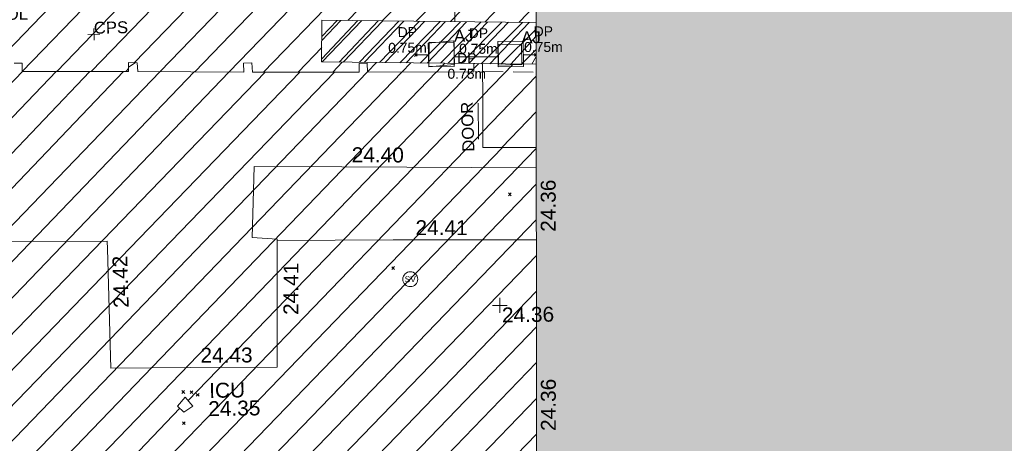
# Model space of a CAD drawing. Header units: millimetres. Extents: x -290717 to 520720, y -88450 to 287762.
# Tile 65 of 197: x -113045 to -88299, y -60655 to -50018. Entities that reach past the tile are written whole.
import ezdxf

# ---------------------------------------------------------------- set-up
doc = ezdxf.new("R2010")
doc.units = ezdxf.units.MM
for name, pattern in [('IMPORT-DASHED _2_', [750, 500, -250]), ('IMPORT-HIDDEN2 _3_', [4762.5, 3175, -1587.5]), ('IMPORT-UG_ELEC_STREET LIGHTING_QLB2 _2_', [2700, 1500, -300.0000000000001, 0, -250, 150, -300.0000000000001, 0, -200]), ('IMPORT-UG_WATER_QLB2 _2_', [2500, 1500, -300.0000000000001, 0, -50, 150, -300.0000000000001, 0, -200])]:
    doc.linetypes.add(name, pattern=pattern)
for name, color, linetype, lineweight, true_color in [('00_TOPO_SERV_STOP_VALVE', 7, 'Continuous', 9, 0x666666), ('00_UAV_BUILDING_HATCH', 7, 'Continuous', 9, 0x999999), ('00_UAV_BUILDING_OUTLINE', 5, 'Continuous', 9, 0x0000ff), ('00_UAV_LEVEL_SPOT', 7, 'Continuous', 9, 0x666666), ('00_UAV_SERV_IC', 5, 'Continuous', 9, 0x0000ff), ('12333-PUM-2D-U-0001-C01 - Rev2_REVIT IMPORT_dwg', 7, 'Continuous', 9, 0x767676), ('A_RHA_Line', 7, 'Continuous', 9, 0x00a600), ('ARMSTRONG_JUNCTION', 7, 'Continuous', 9, 0xa55200), ('ARMSTRONG_JUNCTION_TXT', 7, 'Continuous', 9, 0xa55200), ('BUILDING', 5, 'Continuous', 9, 0x0000ff), ('BUILDING_CANOPY', 7, 'IMPORT-DASHED _2_', 9, 0x0000a5), ('COLUMN_TXT', 7, 'Continuous', 9, 0xa500a5), ('HATCHING', 4, 'Continuous', 9, 0x00ffff), ('PUM-CHAMBER EXTENTS', 6, 'IMPORT-HIDDEN2 _3_', 9, 0xff00ff), ('PUM-WATER-MH', 5, 'Continuous', 9, 0x0000ff), ('PUM-WATER-QLB2', 5, 'IMPORT-UG_WATER_QLB2 _2_', 9, 0x0000ff)]:
    doc.layers.add(name, color=color, linetype=linetype, lineweight=lineweight, true_color=true_color)
for name, color, linetype, lineweight in [('00_UAV_SURFACE', 7, 'Continuous', 9), ('A_RHA_Detail', 7, 'Continuous', 9), ('DOOR', 7, 'Continuous', 9), ('DOOR_TXT', 7, 'Continuous', 9), ('GEN-TEXT', 7, 'Continuous', 9), ('Text', 7, 'Continuous', 9), ('TEXT_TXT', 7, 'Continuous', 9)]:
    doc.layers.add(name, color=color, linetype=linetype, lineweight=lineweight)
doc.styles.add('Arial_1', font='arial.ttf', dxfattribs={"height": 250})
doc.styles.add('Arial_3', font='arial.ttf', dxfattribs={"height": 299.9999999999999})
doc.styles.add('Swis721 Lt BT', font='swissl.ttf', dxfattribs={"height": 399.9999999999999})
doc.styles.add('Swis721 Lt BT_2', font='swissl.ttf', dxfattribs={"height": 375})

# ---------------------------------------------------------------- blocks, each defined once
blk = doc.blocks.new('12333-PUM-2D-U-0001-C01 - Rev2_REVIT IMPORT_dwg_MSL_Sluice_Valve_SYM-2077246-Site Location Plan Existing')
at = {"layer": '00_TOPO_SERV_STOP_VALVE', "color": 254, "true_color": 0xcccccc}
blk.add_circle((0, 0), 500.0000000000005, dxfattribs=at)
at = {"layer": '00_TOPO_SERV_STOP_VALVE', "insert": (0, 198.9876086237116), "char_height": 399.9999999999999, "width": 785.1100955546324, "attachment_point": 2, "line_spacing_factor": 1.005061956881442, "style": 'Swis721 Lt BT'}
blk.add_mtext('SV', dxfattribs=at)
blk = doc.blocks.new('12333-PUM-2D-U-0001-C01 - Rev2_REVIT IMPORT_dwg_UAV-2077255-Site Location Plan Existing')
at = {"layer": '00_UAV_LEVEL_SPOT', "color": 254, "true_color": 0xcccccc, "flags": 128}
for points in [[(0, -500.0000000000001), (0, 0), (-500.0000000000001, 0)], [(500.0000000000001, 0), (0, 0), (0, 500.0000000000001)]]:
    blk.add_lwpolyline(points, dxfattribs=at)
blk = doc.blocks.new('12333-PUM-2D-U-0001-C01 - Rev2_REVIT IMPORT_dwg_MGS62954_T2_Galway_ITM_3d_Rev1-2077680-Site Location Plan Existing')
at = {"layer": '00_UAV_BUILDING_HATCH', "true_color": 0xcccccc}
h = blk.add_hatch(dxfattribs=at)
h.set_pattern_fill('FP_1', color=254, style=0, pattern_type=2)
h.set_pattern_definition([(45, (0, 0), (-441.9417382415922, 441.9417382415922), [])])
h.paths.add_polyline_path([(533799642.8723879, 725503973.4558077), (533800986.6248314, 725503951.6576442), (533801020.5486519, 725506039.3713163), (533799668.6519892, 725506077.8927354), (533799642.8966323, 725503975.1125072)])
h.paths.add_polyline_path([(533783563.9638102, 725505749.3194242), (533785011.0637801, 725505738.7950606), (533785005.3275036, 725506366.9173948), (533785200.3609222, 725506368.3514634), (533785196.307434, 725506136.1272765), (533787894.9083669, 725506094.1073622), (533787898.5000471, 725506299.4976925), (533788101.483025, 725506293.7798624), (533788097.8163256, 725506083.7147976), (533790773.7767189, 725506043.8565282), (533790777.5955428, 725506259.2434856), (533790992.5666427, 725506250.7577846), (533791005.839196, 725506034.0042773), (533793671.9821754, 725505973.2217427), (533793662.8035954, 725506193.3950145), (533793875.0458446, 725506199.1312915), (533793887.4838879, 725505962.1703727), (533796564.8836794, 725505922.7259592), (533796573.9641825, 725506133.1641055), (533796771.8657397, 725506144.6366595), (533796774.6542646, 725505912.4392086), (533799451.8486139, 725505873.759414), (533799455.425763, 725506078.6941475), (533799453.6686146, 725506084.0185473), (533795629, 725506193), (533795655.0000001, 725507240), (533801039.386025, 725507086.575411), (533801054.4241171, 725507980.0954186), (533783626.9065317, 725508296.6871595), (533783564.3277358, 725505764.0479323)])
at = {"layer": '00_UAV_BUILDING_OUTLINE', "color": 254, "true_color": 0xcccccc, "flags": 128}
blk.add_lwpolyline([(533783515.5655679, 725503790.5842769), (533785182.5655678, 725503775.5842767), (533785123.5655679, 725501867.5842766), (533785350.5971769, 725501863.8424926), (533790159.5655679, 725501784.5842767), (533790161.7171674, 725501594.2274948), (533790195.565568, 725498599.5842769), (533792200.5186588, 725498576.5498708), (533794373.5655679, 725498551.5842766), (533794425.4806525, 725501377.8766775), (533794432.5655679, 725501763.5842768), (533793805.5655679, 725501811.5842766), (533793889.9594919, 725503597.7881995), (533796086.532178, 725503547.8942659), (533800977.9594919, 725503436.7881994)], dxfattribs=at)
at = {"layer": '00_UAV_SERV_IC', "color": 254, "true_color": 0xcccccc}
for p, q in [((533791858.5000001, 725497609.2), (533792049, 725497837.8000002)), ((533792049, 725497837.8000002), (533792239.5000001, 725497609.2000002)), ((533791858.5000001, 725497609.2), (533792010.9000001, 725497456.8000001)), ((533792239.5000001, 725497609.2000002), (533792010.9000001, 725497456.8000001))]:
    blk.add_line(p, q, dxfattribs=at)
at = {"layer": '00_UAV_SURFACE', "color": 254, "true_color": 0xcccccc, "flags": 128}
blk.add_lwpolyline([(533794431.99109, 725501732.3093122), (533797345.950862, 725501692.9140364), (533799431.4174157, 725501657.6637939), (533800947.5852137, 725501632.0362995)], dxfattribs=at)
at = {"xscale": 0.375, "yscale": 0.375, "zscale": 0.375}
for name, p in [('12333-PUM-2D-U-0001-C01 - Rev2_REVIT IMPORT_dwg_MSL_Sluice_Valve_SYM-2077246-Site Location Plan Existing', (533797760.9508616, 725500698.9140363)), ('12333-PUM-2D-U-0001-C01 - Rev2_REVIT IMPORT_dwg_UAV-2077255-Site Location Plan Existing', (533800000.0000001, 725500000.0000001))]:
    blk.add_blockref(name, p, dxfattribs=at)
at = {"layer": '00_UAV_BUILDING_OUTLINE', "color": 251, "true_color": 0x666666, "char_height": 375, "width": 1495.902363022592, "attachment_point": 1, "line_spacing_factor": 1.005061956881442, "style": 'Swis721 Lt BT_2'}
for s, insert, rotation in [('24.40', (533796347.7136755, 725504037.3190197), 358.69878181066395), ('24.36', (533801060.3495677, 725501830.7905324), 89.03579341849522), ('24.42', (533790297.9206358, 725500102.2907524), 90.647585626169), ('24.41', (533794557.3544965, 725499857.7377669), 88.83683854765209), ('24.43', (533792456.1913553, 725499068.8748007), 359.3417720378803), ('24.36', (533800976.2106664, 725496831.4999825), 89.03579341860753)]:
    blk.add_mtext(s, dxfattribs=dict(at, insert=insert, rotation=rotation))
at = {"layer": '00_UAV_LEVEL_SPOT', "insert": (533800048.475159, 725499946.7845223), "char_height": 375, "width": 1495.902363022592, "attachment_point": 1, "line_spacing_factor": 1.005061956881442, "style": 'Swis721 Lt BT_2'}
blk.add_mtext('24.36', dxfattribs=at)
at = {"layer": '00_UAV_SERV_IC', "color": 251, "true_color": 0x666666, "char_height": 375, "attachment_point": 1, "line_spacing_factor": 1.005061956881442, "style": 'Swis721 Lt BT_2'}
for s, insert, width in [('ICU', (533792658.8712289, 725498181.5307232), 1021.012723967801), ('24.35', (533792627.2113702, 725497722.7724676), 1495.902363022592)]:
    blk.add_mtext(s, dxfattribs=dict(at, insert=insert, width=width))
at = {"layer": '00_UAV_SURFACE', "color": 251, "true_color": 0x666666, "insert": (533797916.3439233, 725502177.0896275), "char_height": 375, "width": 1495.902363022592, "attachment_point": 1, "rotation": 359.0316326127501, "line_spacing_factor": 1.005061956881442, "style": 'Swis721 Lt BT_2'}
blk.add_mtext('24.41', dxfattribs=at)
blk = doc.blocks.new('12333-PUM-2D-U-0001-C01 - Rev2_REVIT IMPORT_dwg_SPOT-2077713-Site Location Plan Existing')
at = {"layer": 'Text', "color": 253, "true_color": 0xaaaaaa}
for p, q in [((-500.0000000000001, 0), (500.0000000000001, 0)), ((0, 500.0000000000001), (0, -500.0000000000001))]:
    blk.add_line(p, q, dxfattribs=at)
blk = doc.blocks.new('12333-PUM-2D-U-0001-C01 - Rev2_REVIT IMPORT_dwg-1620468-Site Location Plan Existing')
at = {"layer": 'HATCHING', "true_color": 0xaaffff}
h = blk.add_hatch(dxfattribs=at)
h.set_pattern_fill('FP_16', color=131, style=0, pattern_type=2)
h.set_pattern_definition([(45, (-537532529.603, -725615860.767), (-441.9417382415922, 441.9417382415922), [])])
h.paths.add_polyline_path([(234369.3064911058, -125658.933808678), (234446.6599045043, -122988.9117227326), (179388.3096446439, -122003.5679794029), (179363.697837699, -123640.9009863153), (206293.8363412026, -124628.9075685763), (206290.5501528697, -124569.7561786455), (206938.2501529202, -124569.7561786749), (206947.4397098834, -124652.8868151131), (228961.8759336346, -125460.5472692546)])
h.paths.add_polyline_path([(174907.5235319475, -123477.4139123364), (174933.30964469, -121891.5679794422), (173702.3096445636, -121877.5679794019), (173651.6077027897, -123431.3371680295), (174905.6298136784, -123477.3444360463)])
h.paths.add_polyline_path([(159721.5473281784, -122920.2743920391), (159904.4517912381, -111903.0328667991), (158563.2467851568, -111879.2436715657), (158589.0357870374, -109772.8185664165), (158373.925399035, -109775.6867047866), (158370.3491470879, -109980.5700416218), (155694.9248368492, -109935.2903896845), (155692.2158924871, -109709.7195192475), (155494.3143352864, -109721.1920731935), (155485.028390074, -109936.3912852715), (152807.4510505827, -109884.8893472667), (152795.3959974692, -109655.224887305), (152583.1537481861, -109660.9611641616), (152592.3323282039, -109881.1344360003), (149925.833717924, -109814.5441086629), (149912.9167954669, -109603.598394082), (149694.9003951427, -109605.0531130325), (149691.1019497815, -109814.776538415), (147017.0765653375, -109763.7715637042), (147021.8331777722, -109560.576316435), (146818.1953435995, -109554.8400395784), (146814.5737411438, -109762.321505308), (144110.6318125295, -109713.0393818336), (144114.4568605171, -109486.0507021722), (143925.6776563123, -109487.4387839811), (143931.4139329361, -110115.5611180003), (142484.0399683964, -110116.1256450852), (142244.9157206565, -119793.7719020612), (129330.9157207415, -119500.771902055), (129347.2801039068, -121063.1336257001), (126956.4061628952, -120953.7411768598), (126960.4964415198, -121718.3446688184), (159714.9884226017, -122920.0337604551)])
h.paths.add_polyline_path([(122525.9895288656, -121555.6525230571), (122533.2801054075, -120943.1336255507), (89020.5107931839, -120326.4114061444), (121594.2501528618, -121521.4690881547), (121600.9005325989, -121140.7561786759), (121937.150152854, -121140.7561786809), (121930.4997731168, -121521.7561786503), (121609.1773599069, -121522.0167340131), (122522.5907248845, -121555.5278285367)])
h.paths.add_polyline_path([(150931.2501529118, -118397.5561786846), (150784.3126787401, -118238.6011476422), (150969.3501528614, -118016.5561786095), (151150.1291055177, -118251.6368768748)])
h.paths.add_polyline_path([(144835.2501528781, -115197.1561786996), (144568.5501528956, -115044.7561786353), (144682.8501528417, -114816.1561787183), (144987.650152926, -114892.3561785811), (144908.4833746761, -115050.6897350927)])
at = {"layer": 'PUM-CHAMBER EXTENTS', "true_color": 0xffaaff}
h = blk.add_hatch(dxfattribs=at)
h.set_pattern_fill('FP_3', color=211, style=0, pattern_type=2)
h.set_pattern_definition([(45, (-533641079.65, -725615854.3560001), (-265.1650429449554, 265.1650429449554), []), (45, (-533640902.873, -725615854.3560001), (-265.1650429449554, 265.1650429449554), [])])
h.paths.add_polyline_path([(159942.1109753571, -109815.0194023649), (159959.1780977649, -108767.7648656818), (154575.3501529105, -108614.356178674), (154549.3501528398, -109661.3561786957), (159940.898804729, -109814.9848623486)])
at = {"layer": 'ARMSTRONG_JUNCTION', "color": 9, "true_color": 0xe1c5aa, "flags": 128}
for points in [[(157244.5141924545, -109817.147868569), (157873.7494820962, -109831.4486704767), (157887.4153341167, -109230.1511736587), (157258.1800448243, -109215.8503715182)], [(158991.5281648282, -109817.1478688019), (159578.5248596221, -109817.1478688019), (159578.5248596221, -109300.0317328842), (158991.5281648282, -109300.0317328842)]]:
    blk.add_lwpolyline(points, close=True, dxfattribs=at)
at = {"layer": 'BUILDING', "color": 161, "true_color": 0xaaaaff, "flags": 128}
blk.add_lwpolyline([(146818.1953435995, -109554.8400395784), (147021.8331777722, -109560.576316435), (147016.9162325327, -109770.6207372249), (149694.1105817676, -109814.8262165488), (149694.9382686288, -109594.9939788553), (149912.9167954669, -109603.598394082), (149926.1893488, -109820.3519014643), (152592.3323282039, -109881.1344360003), (152583.1537481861, -109660.9611641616), (152795.3959974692, -109655.224887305), (152807.8340406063, -109892.1858059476), (155485.028390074, -109936.3912852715), (155494.3143352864, -109721.1920731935), (155692.2158924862, -109709.7195192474), (155695.004417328, -109941.9169701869), (158372.1987666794, -109980.5967647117), (158373.925399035, -109775.6867047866), (158589.0357870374, -109772.8185664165), (158580.4313715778, -110704.9635821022), (158563.2225407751, -111880.9003710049), (159906.9686583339, -111903.0743992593)], dxfattribs=at)
at = {"layer": 'BUILDING_CANOPY', "color": 9, "true_color": 0xaaaae1}
blk.add_line((158607.0403762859, -109975.0710790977), (159938.8318312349, -110009.8566769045), dxfattribs=at)
at = {"layer": 'DOOR', "color": 253, "true_color": 0xaaaaaa}
blk.add_line((158454.0353759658, -111669.6799537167), (158462.8156897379, -110769.0165112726), dxfattribs=at)
at = {"layer": 'GEN-TEXT', "color": 253, "true_color": 0xaaaaaa}
for p, q in [((156884.9948138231, -109562.7115176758), (156955.7054919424, -109492.0008395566)), ((156955.7054919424, -109562.7115176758), (156884.9948138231, -109492.0008395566)), ((159945.9162284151, -109588.9222541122), (159897.9948138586, -109541.0008395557)), ((159897.9948138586, -109611.7115176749), (159946.3464474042, -109563.3598841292)), ((159182.9948137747, -113102.711517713), (159253.7054918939, -113032.0008395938)), ((159253.7054918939, -113102.711517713), (159182.9948137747, -113032.0008395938)), ((156221.9948138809, -114904.7115177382), (156292.7054920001, -114834.000839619)), ((156292.7054920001, -114904.7115177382), (156221.9948138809, -114834.000839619)), ((150891.9948138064, -117924.7115177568), (150962.7054919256, -117854.0008396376)), ((150962.7054919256, -117924.7115177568), (150891.9948138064, -117854.0008396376)), ((151096.9948138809, -117930.7115176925), (151167.7054920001, -117860.0008395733)), ((151167.7054920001, -117930.7115176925), (151096.9948138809, -117860.0008395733)), ((151251.9948137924, -118000.7115177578), (151322.7054919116, -117930.0008396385)), ((151322.7054919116, -118000.7115177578), (151251.9948137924, -117930.0008396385)), ((150892.9948138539, -118707.7115176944), (150963.7054919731, -118637.0008395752)), ((150963.7054919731, -118707.7115176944), (150892.9948138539, -118637.0008395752))]:
    blk.add_line(p, q, dxfattribs=at)
at = {"layer": 'PUM-CHAMBER EXTENTS', "color": 211, "linetype": 'Continuous', "true_color": 0xffaaff}
blk.add_line((159942.1109753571, -109815.0194023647), (154549.3501528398, -109661.3561786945), dxfattribs=at)
at = {"layer": 'PUM-CHAMBER EXTENTS', "color": 211, "linetype": 'Continuous', "true_color": 0xffaaff, "flags": 128}
blk.add_lwpolyline([(154549.3501528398, -109661.3561786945), (154575.3501529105, -108614.356178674), (159959.7361778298, -108767.7807678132)], dxfattribs=at)
at = {"layer": 'PUM-WATER-MH', "color": 161, "true_color": 0xaaaaff, "flags": 128}
for points in [[(157239.3501529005, -109832.3561786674), (157234.3501528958, -109237.3561786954), (157879.3501529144, -109190.3561786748), (157884.3501530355, -109785.3561785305)], [(158985.3501528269, -109864.3561786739), (158983.3501528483, -109229.3561786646), (159619.3501529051, -109226.3561786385), (159621.3501527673, -109861.3561787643)]]:
    blk.add_lwpolyline(points, close=True, dxfattribs=at)
at = {"layer": 'PUM-WATER-QLB2', "color": 161, "true_color": 0xaaaaff}
for p, q in [((157912.9871474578, -108709.4599810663), (157936.4341397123, -107837.2318691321)), ((156920.3501528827, -109527.3561786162), (157236.8094748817, -109530.015500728)), ((158984.5573137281, -109612.629750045), (157882.7243228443, -109591.8823903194)), ((159620.4394786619, -109572.2171486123), (159933.3501529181, -109576.3561786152))]:
    blk.add_line(p, q, dxfattribs=at)
blk.add_blockref('12333-PUM-2D-U-0001-C01 - Rev2_REVIT IMPORT_dwg_MGS62954_T2_Galway_ITM_3d_Rev1-2077680-Site Location Plan Existing', (-533641079.6498471, -725615854.3561786))
at = {"xscale": 0.3, "yscale": 0.3, "zscale": 0.3}
blk.add_blockref('12333-PUM-2D-U-0001-C01 - Rev2_REVIT IMPORT_dwg_SPOT-2077713-Site Location Plan Existing', (148838.9331678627, -108869.5386346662), dxfattribs=at)
at = {"layer": 'ARMSTRONG_JUNCTION_TXT', "char_height": 299.9999999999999, "width": 583.981924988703, "attachment_point": 1, "line_spacing_factor": 0.9417779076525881, "style": 'Arial_3'}
for insert in [(157887.4153341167, -108915.1400787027), (159578.5248596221, -108985.0206379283)]:
    blk.add_mtext('AJ', dxfattribs=dict(at, insert=insert))
at = {"layer": 'COLUMN_TXT', "insert": (146328.6642166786, -108167.9027809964), "char_height": 299.9999999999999, "width": 1028.395842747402, "attachment_point": 1, "line_spacing_factor": 0.9417779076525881, "style": 'Arial_3'}
blk.add_mtext('COL', dxfattribs=at)
at = {"layer": 'DOOR_TXT', "insert": (158050.1143204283, -111984.500699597), "char_height": 299.9999999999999, "width": 1498.519656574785, "attachment_point": 1, "rotation": 91.00432268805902, "line_spacing_factor": 0.9417779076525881, "style": 'Arial_3'}
blk.add_mtext('DOOR', dxfattribs=at)
at = {"layer": 'PUM-WATER-QLB2', "char_height": 250, "width": 1160.025439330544, "attachment_point": 2, "line_spacing_factor": 0.9417779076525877, "style": 'Arial_1'}
for insert, rotation in [((156716.0152252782, -108824.5235059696), 359.51853418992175), ((158502.8688752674, -108883.1702375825), 358.92125604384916), ((160134.6228798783, -108866.0835682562), 359.24216351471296), ((158200.1716201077, -109505.5628744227), 358.92125604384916)]:
    blk.add_mtext('DP\\P0.75m', dxfattribs=dict(at, insert=insert, rotation=rotation))
at = {"layer": 'TEXT_TXT', "insert": (148838.9331678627, -108554.5275397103), "char_height": 299.9999999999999, "width": 1028.395842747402, "attachment_point": 1, "line_spacing_factor": 0.9417779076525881, "style": 'Arial_3'}
blk.add_mtext('CPS', dxfattribs=at)

msp = doc.modelspace()

# ---------------------------------------------------------------- hatches: boundary and pattern name
at = {"layer": 'A_RHA_Detail', "true_color": 0xc0c0c0}
h = msp.add_hatch(color=9, dxfattribs=at)
h.paths.add_polyline_path([(-80880.60083898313, -68502.79057078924), (-80400.86592458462, -68483.4150911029), (-80400.86592458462, -62984.64684182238), (-24474.85765180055, -63009.32043784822), (-24456.14471274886, -50840.30023854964), (-36622.55041054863, -50831.65104346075), (-36622.5504104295, -44228.57792609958), (-50959.05265825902, -44213.68205212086), (-50959.05265825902, -42573.78171509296), (-54563.93258049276, -42571.21897729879), (-54565.69773355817, -45054.17447471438), (-92408.82109324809, -45027.27149617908), (-92411.78875845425, -49201.74309219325), (-100061.9988811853, -49201.74309219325), (-100052.221444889, -64852.82557835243), (-86120.90825231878, -64852.82557835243), (-86092.16626519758, -62957.90041523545), (-84861.10047611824, -62957.90041520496), (-84854.79054275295, -68240.10973718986), (-80870.60226895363, -68240.10973718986)])
h.paths.add_polyline_path([(-137238.9269955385, -68461.93840922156), (-132719.7426408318, -68433.06336920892), (-132847.0731201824, -62850.0428228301), (-130454.6837966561, -62916.63108081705), (-130498.2830220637, -61355.8539363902), (-117581.136331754, -61423.42893434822), (-117492.3908565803, -49183.91309186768), (-125136.5200282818, -49178.47881939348), (-125133.5727033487, -45032.61887132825), (-163007.1824077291, -45005.69421944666), (-163007.1824077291, -44090.29634113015), (-163123.8521375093, -44090.21339942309), (-163122.6389897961, -42383.751842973), (-166563.8543420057, -42383.75184295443), (-166565.0349082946, -44044.3982420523), (-193158.4656786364, -44025.49275802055), (-193195.152889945, -62863.6565097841), (-137269.7106414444, -62916.63108078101), (-137254.3708868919, -65679.90523788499)])
h.paths.add_polyline_path([(120310.9497607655, -32334.2823016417), (120312.4652266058, -31610.73011961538), (133451.2244789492, -31638.24899384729), (133469.2230092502, -19717.98315777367), (121295.7536929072, -19692.48606427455), (121319.8434528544, -8190.941560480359), (112277.0825929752, -8172.001674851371), (112263.1769726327, -14811.12345451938), (78285.85310969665, -14739.95861435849), (78292.82277619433, -8167.077575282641), (76545.55099677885, -8163.40371230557), (69355.76844230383, -8152.931592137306), (69353.66597202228, -9156.746357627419), (68372.60878942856, -9154.691552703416), (68372.60878942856, -13705.52853212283), (69333.72334743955, -13707.54156767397), (69325.07112544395, -16249.53369225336), (66623.4489111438, -16249.53369225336), (66619.79243932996, -17995.29925522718), (65989.07757491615, -17995.29925522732), (65985.44262769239, -19730.78799479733), (57152.23993372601, -19712.28702423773), (57127.42535098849, -31559.89461998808), (70277.87165423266, -31587.43801817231), (70277.87165428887, -32271.74147154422), (78263.96947906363, -32285.12944888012), (78266.62669288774, -31019.79372153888), (112335.8856506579, -31091.15111856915), (112335.8856506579, -32317.57330550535), (119781.4233959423, -32333.17321910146)])
h.paths.add_polyline_path([(7503.71740934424, -1791.43926322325), (15482.43097389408, -674.0213230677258), (15484.0826184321, 148.1327206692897), (56188.28042539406, 205.5276654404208), (56155.8432600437, 14338.31663138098), (18016.62665932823, 14236.4814953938), (17967.9025208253, 34313.18372075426), (21727.10644861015, 34324.06926249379), (21708.9097307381, 40608.10218319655), (18009.66447156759, 40608.10218325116), (17995.54603703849, 45483.75063445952), (9770.084212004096, 45420.63294734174), (3966.216019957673, 45443.14492469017), (3984.771235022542, 14176.56786831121), (1023.062455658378, 14176.56786840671), (-276.5134647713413, 14190.52623465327), (-231.6790044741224, 5976.811441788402), (-226.4491536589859, 193.7444677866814), (1220.250839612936, 179.5999159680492), (7477.609307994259, 143.2867556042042), (7488.638446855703, -674.0213230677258)])
h.paths.add_polyline_path([(77755.59663317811, 53.47451145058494), (77729.51881611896, 1699.844979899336), (94464.47132486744, 1659.976083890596), (94606.37913471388, 17991.39023626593), (88810.41901146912, 18015.03260816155), (88799.89418497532, 14436.74271609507), (69413.88950349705, 14457.87738898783), (69377.35724448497, 99.62816357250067), (70760.85642036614, 92.0068082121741)])
h.paths.add_polyline_path([(61252.12079698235, 46453.95617369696), (105774.7348988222, 46472.68783510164), (105768.2642197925, 61852.61234310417), (92285.13876306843, 61852.61234310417), (92308.59670397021, 65784.30757142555), (96107.46680002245, 65767.6044524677), (96059.6808111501, 75209.20847378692), (101084.8427276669, 75071.88872768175), (104988.0046543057, 74765.36560410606), (108403.6894220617, 74363.84089439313), (112009.2703903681, 73787.25420864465), (115645.3524814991, 73049.69667210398), (116890.8108050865, 72761.69136255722), (120208.9929832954, 71893.18353872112), (120865.241739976, 71703.68487155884), (124135.6329505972, 70669.67317909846), (127435.6253142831, 69480.50055823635), (127820.4368655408, 69394.93141813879), (128274.3081769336, 69331.69585757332), (128731.879114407, 69306.66104520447), (129189.9401456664, 69320.00258265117), (129645.2782985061, 69371.62688830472), (130094.6997111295, 69461.17185607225), (130535.0520071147, 69588.00939078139), (130963.2464342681, 69751.2498188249), (131376.279516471, 69949.74812593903), (131771.254123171, 70182.11198906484), (132162.5575600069, 70460.54046602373), (132496.0921582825, 70741.69081117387), (132820.8713676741, 71064.98072578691), (133117.4593294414, 71414.31364276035), (133383.77568926, 71787.23923958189), (133616.5473239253, 72178.53728446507), (133817.1647262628, 72590.54524901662), (133982.6025969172, 73017.89547517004), (134111.7005086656, 73457.59040804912), (134203.5529320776, 73906.545904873), (134257.5155882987, 74361.61286220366), (134272.5462649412, 74819.59931534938), (134250.5259874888, 75277.29281749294), (134189.6227572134, 75731.48297750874), (134090.9274700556, 76178.98397761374), (133955.1324028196, 76616.65691996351), (133783.1900598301, 77041.4318434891), (133576.3064937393, 77450.3292564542), (133335.9328436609, 77840.48103831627), (133063.7551572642, 78209.15055536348), (132761.6825665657, 78553.75185442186), (132431.8338935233, 78871.86780505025), (132076.5227904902, 79161.26705200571), (131698.2415079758, 79419.91966864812), (131299.6434187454, 79646.01139199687), (131093.5942456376, 79746.34209763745), (132146.0467355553, 83110.22226149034), (122787.763295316, 86282.54285521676), (121604.3555410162, 82800.35918872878), (117095.9864226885, 83870.84033788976), (116841.9598400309, 83526.35449576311), (116120.5435466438, 91221.9361197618), (110237.7341284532, 91274.27491024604), (110194.3680786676, 90435.39030217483), (104988.0046543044, 90486.49901569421), (104973.2761846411, 94309.82427956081), (103746.1314668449, 94309.82427962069), (103839.9937121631, 122852.1474272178), (96365.09202303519, 122931.9599471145), (96350.3400238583, 123952.416858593), (104555.5505249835, 123902.1925258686), (104607.3234457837, 120248.5396157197), (125502.5015002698, 120134.193340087), (125662.0200253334, 137657.3796883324), (114479.5865733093, 137699.2256881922), (114382.3062641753, 129149.9458158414), (104644.1590035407, 129187.997507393), (104577.9931702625, 126217.3903165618), (101184.4926405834, 126159.1566967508), (101264.6166812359, 135959.2655565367), (89967.23177303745, 135988.8856164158), (89927.63362986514, 125823.6463181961), (93630.53562299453, 125840.7948842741), (93580.6568888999, 122931.9599471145), (88697.38835373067, 122904.7310127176), (88679.38989541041, 95739.0914377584), (86378.25848993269, 95739.0914377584), (86378.18187189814, 96178.10083375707), (83279.5074328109, 96200.92083330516), (83273.62493422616, 95735.74732136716), (70169.67509616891, 95733.22421950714), (70166.2684274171, 96272.07409350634), (66674.99731291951, 96257.14073659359), (66654.74538556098, 95755.71092140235), (65784.77231076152, 95755.71092140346), (65887.65094981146, 117470.6305650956), (53473.34271625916, 117487.9046429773), (53434.44066306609, 98570.4634906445), (40649.41626913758, 98570.46349066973), (40610.16711556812, 94406.01479082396), (38853.82372865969, 94410.36303444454), (38848.65589191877, 89463.65332732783), (40612.46601909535, 89518.45976927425), (40665.38257359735, 86257.73741131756), (38372.19584673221, 86305.7230928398), (38369.79373532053, 76901.0507917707), (50937.95125076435, 76944.40198877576), (50922.88567283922, 74598.78180893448), (56484.90611318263, 74588.85093774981), (56484.9061131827, 75194.85181998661), (92465.40372273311, 75233.02581663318), (92645.92783659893, 71766.64845097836), (89810.5550181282, 69362.83965827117), (85313.16173971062, 69360.94750424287), (85313.16173971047, 66907.40508090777), (75210.14498260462, 66903.15451592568), (75210.14498260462, 63815.70944554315), (70819.40014306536, 63815.70999204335), (70819.21601502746, 64253.35708063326), (69456.8341568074, 64253.35708063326), (69455.71957374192, 66901.99623168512), (61303.3285675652, 66898.56680686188), (61304.56054652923, 63970.32021231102), (70500.41048205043, 63970.32021223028), (70500.40885431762, 61852.59006210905), (61245.64388480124, 61848.69637492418), (61252.12079698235, 46455.07044720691)])
h.paths.add_polyline_path([(-17153.16561239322, 48569.32684293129), (-17153.16561227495, 60770.38083690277), (-29362.88357762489, 60774.7042869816), (-29362.88357762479, 67399.20394583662), (-43507.25361058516, 67405.01911302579), (-43488.53133082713, 69093.07334179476), (-45766.41866234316, 69109.32868391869), (-45794.34620035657, 67405.01911302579), (-47272.11273197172, 67404.21245453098), (-47272.44887636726, 66454.91798912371), (-86004.56386335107, 66468.6329952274), (-86006.66970790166, 60521.58362724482), (-92662.8772251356, 60521.58362724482), (-92666.53762789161, 50184.35611936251), (-79752.016597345, 50179.78302554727), (-79752.016597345, 48591.49323813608), (-17157.71631240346, 48569.32845421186)])
h.paths.add_polyline_path([(-201056.4185879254, 48628.75479108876), (-138377.9751621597, 48634.64535782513), (-138377.9751621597, 50133.28202330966), (-125467.710581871, 50134.49533928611), (-125468.6909603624, 60566.19036866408), (-132186.8595615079, 60565.86652591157), (-132187.4203588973, 66533.01978768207), (-170643.3098734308, 66805.61809689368), (-170643.3098732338, 67738.78475851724), (-200340.0100486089, 67488.93693767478), (-200348.7175167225, 60827.7802510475), (-201057.5650552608, 60827.71357562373), (-201056.6510294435, 51102.0431337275)])
h.paths.add_polyline_path([(-240051.5126725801, 54769.1949116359), (-239444.4902595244, 54811.10754483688), (-239186.5396225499, 54841.92927608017), (-238764.8191578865, 54940.98166103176), (-238382.4735933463, 55122.46891391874), (-237990.3402229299, 55354.87497237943), (-237269.2031026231, 55936.21514997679), (-237030.2712443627, 56228.66101920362), (-236793.0039600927, 56569.31473977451), (-236554.5880579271, 57004.26389721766), (-236432.7219585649, 57267.46508911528), (-236300.0815274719, 57753.26239002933), (-236250.7285154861, 58017.17885687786), (-236235.6490610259, 58516.21786795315), (-236233.2538430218, 58987.85640057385), (-236213.702979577, 59823.48083772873), (-236363.8287856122, 59820.8603820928), (-236634.0279869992, 60698.06075831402), (-236391.9547756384, 61432.1972634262), (-236225.4740089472, 61435.10319604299), (-236201.6036570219, 62637.68779599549), (-232563.5271750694, 62639.28734435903), (-232563.5271750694, 63049.03842407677), (-232732.1945866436, 63049.15302221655), (-232860.1521278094, 63457.9589027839), (-232731.6068089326, 63914.24862701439), (-232560.8209657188, 63914.24862701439), (-232521.9864006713, 70597.99604498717), (-240628.6947850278, 70598.85496274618), (-240629.7923196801, 72350.98321581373), (-246412.6011213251, 72347.36085937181), (-246412.6011213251, 70616.45923939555), (-254449.5805725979, 70618.60952619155), (-254454.637144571, 70754.06491724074), (-254469.7140363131, 73191.6627625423), (-263883.2532625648, 73267.83063692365), (-263902.4181505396, 68260.74348557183), (-263714.8217520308, 68259.82096576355), (-263552.9672900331, 67819.6543439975), (-263719.0883117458, 67392.20684197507), (-263913.629869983, 67392.20684288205), (-263956.7001914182, 58633.76423459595), (-260181.1963171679, 58611.22607638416), (-260192.3146984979, 56354.25111578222), (-257184.684388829, 56339.46086010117), (-257213.4419958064, 57092.93866025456), (-257338.5163846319, 57093.27331227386), (-257471.0109295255, 57531.7457231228), (-257338.5163845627, 58062.22513700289), (-257203.4956297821, 58064.06881293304), (-257173.5751889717, 58598.54056827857), (-256478.2273617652, 58575.27357918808), (-256478.2273617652, 58788.51859477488), (-256013.0091299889, 58911.92701537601), (-255397.0786589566, 58780.99767608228), (-255397.0786664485, 58595.98242230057), (-243809.8853614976, 58585.92793205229), (-243805.3570672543, 58352.04527760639), (-243740.9394682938, 57884.52572396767), (-243619.083060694, 57421.84877501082), (-243424.3877541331, 56943.65915328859), (-243247.1437899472, 56608.24157716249), (-243003.0710577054, 56249.99021479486), (-242732.2093200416, 55932.75703086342), (-242371.7230179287, 55603.12658814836), (-242141.2551255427, 55424.88676771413), (-241804.9643038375, 55216.88439829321), (-241529.464082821, 55077.02869058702), (-241100.6275144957, 54917.18295005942), (-240836.2134980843, 54840.82833179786), (-240453.4486196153, 54788.6078413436), (-240203.3756532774, 54776.52967577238)])
h.paths.add_polyline_path([(40276.69022620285, 59895.3641775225), (40328.62676026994, 69196.9439153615), (36588.99968782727, 69217.82459101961), (36619.46637569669, 74674.25962431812), (32264.36460075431, 74687.02318924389), (32233.48293864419, 69156.26826309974), (11916.69390488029, 69269.70959690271), (11966.66200108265, 78218.75165977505), (29087.50901742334, 78123.15526811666), (29143.44567202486, 88141.13700481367), (15719.34879623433, 88216.09212957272), (15732.60379610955, 90589.99788900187), (4594.294101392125, 90652.19003492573), (4525.129359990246, 78265.12250452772), (10096.76365550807, 78234.01258734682), (10077.43887221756, 74773.03821913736), (4547.641142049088, 74803.91453678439), (4465.579974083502, 60107.16002351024), (19125.89094757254, 60025.30234268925), (19139.86249371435, 62527.53804648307), (31738.59196305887, 62457.19146407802), (31724.55430855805, 59943.11609818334), (38369.79364222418, 59906.01157297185)])
h.paths.add_polyline_path([(-246083.0241259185, 72334.29150213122), (-246083.0594797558, 72334.30275087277), (-246208.2905500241, 72334.29150213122)])
h.paths.add_polyline_path([(-114575.3004830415, 112178.0758696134), (-114575.3246436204, 112178.0758696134), (-114707.2752166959, 115801.5811617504)])
h.paths.add_polyline_path([(-154699.9178766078, 101760.4080976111), (-114382.0503338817, 101776.0542915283), (-114382.0503338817, 106926.936016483), (-113755.641395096, 106927.1791078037), (-113757.5507412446, 111847.2721532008), (-114431.6837526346, 111847.2721532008), (-114431.8098651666, 112178.075869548), (-114575.3004830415, 112178.0758696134), (-114578.9984943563, 121707.2390834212), (-123056.9849702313, 121707.2390834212), (-123068.8201032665, 156452.7036899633), (-119381.2340625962, 156454.1347343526), (-119381.2340625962, 160165.8603541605), (-115501.031452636, 160167.3661472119), (-115503.3750945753, 166206.5793118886), (-132411.7987151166, 166599.6604729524), (-132411.8243306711, 166665.6603411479), (-135275.0124468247, 166664.5489553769), (-135275.0124468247, 166628.1883102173), (-135911.3205077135, 166628.1944503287), (-135911.3479256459, 166352.1604668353), (-152521.1633846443, 166345.7145607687), (-152518.3680955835, 159142.6836790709), (-150699.3133726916, 159117.9265656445), (-150755.6690356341, 122560.6912032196), (-151059.2005266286, 122560.6912032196), (-151061.0981347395, 121302.4374931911), (-154138.3148337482, 121372.6012653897), (-154138.3148337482, 121865.183451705), (-154704.3888425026, 121867.2611370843), (-154688.5451973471, 119352.3937021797), (-154745.5933227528, 119352.3715636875), (-154745.5763474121, 118722.1532660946), (-160794.1544526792, 118748.744283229), (-160794.1544527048, 119410.5425977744), (-163852.1622693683, 119422.408321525), (-163855.0715294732, 118762.2003111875), (-167568.6765459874, 118778.5256058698), (-166634.6619849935, 124395.1277019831), (-166843.6206842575, 124471.2090400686), (-167568.6765459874, 124707.6250904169), (-168028.2173235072, 124841.3808643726), (-168630.5006276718, 124991.3056740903), (-169238.2056070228, 125117.4693074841), (-169850.3952285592, 125219.6772877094), (-170466.1255403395, 125297.7720169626), (-171089.1102599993, 125351.8553033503), (-171704.4065937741, 125381.1774254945), (-172325.0479971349, 125386.3595015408), (-172782.2248668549, 125374.5832363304), (-173401.7764236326, 125337.4554476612), (-174019.3926983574, 125276.0328036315), (-174634.1213722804, 125190.4100127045), (-175245.0145766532, 125080.7190996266), (-176047.1958093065, 124895.7675261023), (-176665.4852587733, 124724.7228134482), (-177045.3001228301, 124609.1129151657), (-177631.5127793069, 124405.2077276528), (-176665.4852586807, 118818.5158793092), (-177558.9402083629, 118822.4435769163), (-177662.2853368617, 125263.4341236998), (-176365.3912352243, 126542.9270807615), (-159462.2970490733, 126319.9103917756), (-157057.7396790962, 128609.0850976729), (-157060.6673204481, 136153.1661957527), (-158638.8016610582, 137740.2441626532), (-159352.3735831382, 137740.2441626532), (-161634.4140635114, 140201.1078539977), (-168727.9404946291, 140256.8191147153), (-171035.0401162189, 137942.884730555), (-174184.1459014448, 137942.884730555), (-176460.1168228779, 140292.2858551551), (-177341.68569345, 140292.285855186), (-177341.7114445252, 140358.4281613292), (-183428.5803825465, 140356.0660244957), (-185921.6385984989, 137917.4639097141), (-185921.6385985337, 131757.309115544), (-186906.8767412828, 131756.9267734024), (-187725.3914540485, 130809.9989183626), (-187724.0588902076, 127376.1828149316), (-186481.0281350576, 126304.557648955), (-186479.4846755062, 122327.2959175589), (-185176.2828158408, 121059.4673825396), (-180304.1129154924, 121059.4673825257), (-180304.1136492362, 118802.0484409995), (-193555.3706955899, 118802.0484409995), (-193555.3686998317, 133117.8341649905), (-192593.6442938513, 133118.2073819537), (-192593.6442938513, 134200.8158367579), (-192224.6284783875, 134200.9592041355), (-192225.5653014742, 136615.0101267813), (-192595.0012461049, 136615.0101267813), (-192595.4357332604, 137734.4745166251), (-193589.2709668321, 137734.4746851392), (-193589.2685988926, 147474.5705834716), (-193163.2062206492, 147492.8644728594), (-192606.8095195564, 147551.4951472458), (-192359.9383250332, 147589.5931622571), (-192199.8207947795, 147616.5827293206), (-191882.7548926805, 147682.9245600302), (-191568.5380071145, 147761.6632019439), (-191020.2573150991, 147932.4221712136), (-190950.5841382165, 147955.8263236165), (-190647.7999969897, 148070.951423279), (-190349.769078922, 148197.8750093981), (-190056.9509284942, 148336.4013817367), (-189769.7970512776, 148486.316942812), (-189375.4954991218, 148717.2624196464), (-189132.9060261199, 148873.2749095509), (-188867.5421091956, 149059.0543930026), (-188609.6764469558, 149255.1087866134), (-188354.9814056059, 149465.3525772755), (-188079.6339208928, 149713.8792482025), (-187884.9836199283, 149901.8220103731), (-187538.2510284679, 150274.4802367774), (-187446.2998447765, 150378.396083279), (-187241.3270201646, 150629.2310214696), (-187046.3599558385, 150887.9197697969), (-186861.699277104, 151154.0634500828), (-186546.1373636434, 151669.8298752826), (-186524.4196769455, 151707.063245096), (-163675.289831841, 151669.8298752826), (-163687.5843044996, 148134.0767945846), (-157303.6541541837, 148136.4921063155), (-157303.6541541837, 155759.9150161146), (-157557.4317586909, 155765.0384228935), (-157555.9168973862, 166678.0466575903), (-187009.2021991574, 166699.7464767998), (-187013.0952111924, 162054.4009359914), (-188707.1775469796, 162044.5925187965), (-188705.9961893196, 155021.5333641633), (-188737.9999316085, 154650.5326603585), (-188799.0133970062, 154283.1866125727), (-188857.2045401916, 154035.4341107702), (-188966.1106131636, 153679.3368924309), (-189102.6200311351, 153332.8820747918), (-189265.8911677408, 152998.2056672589), (-189454.9174010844, 152677.3710606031), (-189645.2484685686, 152421.322012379), (-189916.9563410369, 152104.2450531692), (-190212.7041973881, 151809.4634871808), (-190530.6686598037, 151538.7947475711), (-190868.889367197, 151293.9075915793), (-191225.2810786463, 151076.3118324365), (-191597.6465194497, 150887.3490190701), (-192092.8415776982, 150682.5621956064), (-192485.2937347, 150569.6612301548), (-192903.8930807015, 150482.2408890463), (-193187.215491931, 150440.8868273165), (-193594.1866364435, 150407.1257787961), (-193594.5953882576, 151459.989522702), (-205369.2399268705, 151455.4201248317), (-205354.452352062, 113350.0822379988), (-207187.1580384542, 113349.3709450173), (-207184.3024929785, 105991.0636522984), (-205312.8709512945, 105991.0636522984), (-205311.2365670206, 101769.6553082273), (-175488.645120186, 101781.2285901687), (-175488.645120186, 110889.6985621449), (-154703.462766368, 110897.5679794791), (-154700.5193329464, 103310.2697088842)])
h.paths.add_polyline_path([(193735.9435692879, 113047.8274775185), (208865.0938716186, 114991.026643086), (208976.1154122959, 114126.6471161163), (216447.8967330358, 115086.3281915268), (216038.7305308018, 118271.970241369), (232648.5073383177, 120405.3421627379), (233425.9936153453, 114352.0734369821), (240632.2017567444, 115277.6440986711), (239854.8412683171, 121329.9334728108), (256406.8682407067, 123455.8879629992), (257091.7572256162, 118089.1198988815), (264572.287122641, 119040.8180953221), (261877.8350554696, 138524.7609215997), (259178.7147038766, 138221.6086023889), (259197.3483654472, 137439.0084132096), (254686.1480587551, 136897.0007613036), (255412.6810205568, 131314.8303174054), (240852.7447965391, 129522.4514055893), (239771.0426540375, 137918.8519126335), (240649.582243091, 138010.1984551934), (240062.3063116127, 142776.6750342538), (239165.7694641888, 142685.0143484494), (237630.9646614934, 151018.3171733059), (266172.8791088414, 154560.7889781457), (271297.187694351, 142612.4006970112), (276531.7397502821, 144861.0987145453), (274941.5029779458, 148527.903728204), (302074.530765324, 160134.9084326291), (300215.9323773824, 164320.1841173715), (301528.161327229, 164907.0997990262), (300405.1237791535, 167477.8916353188), (299016.6944531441, 166945.7181825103), (295626.7488506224, 174518.7544287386), (294333.0289184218, 177537.1551681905), (287288.847594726, 174518.7544287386), (289427.6893504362, 169661.0163464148), (272956.7816584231, 162557.1203578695), (271943.2187786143, 164897.4305293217), (267016.3118217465, 162764.0369715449), (268502.3094164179, 159357.043014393), (265200.4029571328, 157946.4096681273), (226856.4166955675, 153146.7821791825), (227510.3041274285, 148852.0205335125), (228280.9873164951, 141179.0007484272), (227302.3544112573, 141050.2812999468), (227895.3788231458, 136433.1758633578), (228748.5501749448, 136523.8855003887), (229602.307730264, 128023.7667641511), (217691.2359889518, 126493.8999679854), (217642.3600127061, 126874.4332670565), (215138.5007311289, 126552.8357430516), (215194.9980427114, 126112.9650749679), (215015.6132225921, 126089.9247571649), (214840.967257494, 127449.6644606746), (192258.7012018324, 124549.1816390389), (193486.3576426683, 114991.026643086)])
h.paths.add_polyline_path([(-78076.24179098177, 117605.518872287), (-78076.23951907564, 117610.0871212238), (-78070.31812256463, 129485.733079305), (-74723.15926546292, 129478.3852560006), (-74723.15926546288, 125435.7860625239), (-48015.64546089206, 125380.0246061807), (-47996.55031653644, 135872.5822179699), (-61198.159180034, 135901.5630078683), (-74714.72264147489, 135923.5088764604), (-74723.62876031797, 131865.2975510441), (-78070.31812256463, 131872.6421692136), (-78062.97909490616, 149549.768943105), (-58292.26570494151, 149541.5607197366), (-58292.26570494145, 148946.2407608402), (-37707.70924049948, 148937.6946534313), (-37707.70924049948, 159740.0690313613), (-44148.26955758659, 159742.7429641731), (-44148.26955758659, 162961.3319175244), (-49829.95437586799, 162961.3319175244), (-49830.92144141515, 160632.0129326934), (-78494.0902662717, 160643.9130440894), (-78494.0902662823, 161615.1537737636), (-78739.22585210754, 161615.2555472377), (-78691.79195364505, 168187.9195488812), (-90844.5764503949, 168126.8149080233), (-90962.52567696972, 152686.7636278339), (-89064.97866810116, 152685.97582136), (-89079.54115383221, 117610.0871212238), (-78374.80210165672, 117605.6428258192)])
h.paths.add_polyline_path([(69254.82576126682, 129235.9722870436), (69259.97086178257, 136167.7892474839), (86068.0992678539, 136131.0235193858), (86008.66431381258, 164703.3084147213), (58789.63167882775, 164723.5115811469), (58789.63167882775, 170119.2062865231), (54460.16324890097, 170122.4198087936), (54457.21717773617, 166153.2792453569), (47042.21516498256, 166158.7829869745), (47041.10931533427, 164668.9097040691), (39173.27935198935, 164674.7495545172), (39172.83712618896, 164078.9539098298), (17014.87910992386, 164095.400525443), (17002.38841206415, 147267.1142245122), (12659.63471563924, 147267.1142245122), (12653.6008753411, 139137.9291796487), (17031.41608901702, 139134.6797717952), (17024.58791744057, 129935.3194463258), (39191.34773726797, 129918.8662983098), (39191.34773726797, 129258.2867272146), (69014.0340609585, 129236.1510132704)])
h.paths.add_polyline_path([(39265.62356917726, 139467.8223435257), (33050.91021530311, 139484.1586867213), (33087.56357182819, 153427.9220784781), (39277.60130890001, 153411.6505991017), (39277.60130890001, 152830.3127277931), (43058.29603858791, 152820.3745823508), (43024.83899408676, 140092.5601633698), (39267.2657899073, 140092.5601633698)])
h.paths.add_polyline_path([(1979.548949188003, 189123.2414339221), (18699.10403225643, 189180.0465563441), (18678.46874727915, 195253.6675675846), (24349.02704558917, 195272.9334349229), (24334.96888369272, 199550.7690689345), (28829.78348971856, 199566.0403168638), (28798.35772162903, 208815.6446465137), (24334.94961552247, 208806.1514042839), (24333.90624838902, 209113.2475694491), (16811.59093053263, 209087.6902915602), (16806.58456496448, 208843.590909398), (6772.293057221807, 208809.4991440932), (6797.166076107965, 201488.5780549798), (-8471.058649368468, 201436.7038403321), (-8471.058649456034, 200429.0172029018), (-11856.09020773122, 200417.5164702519), (-11823.72827012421, 190892.3684139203), (-7614.729360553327, 190904.9356358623), (-7614.729360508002, 190170.8290169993), (-4608.619189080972, 190169.2993656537), (-4608.238782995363, 190916.8832264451), (1973.379031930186, 190939.2444093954), (1977.122761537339, 189837.3456606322)])
h.paths.add_polyline_path([(-20506.2213294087, 190640.028646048), (-20122.28942212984, 206347.1214480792), (-41550.34215554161, 207015.255795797), (-41462.26177905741, 210449.6195896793), (-31391.41053375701, 210152.0276719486), (-31078.64493158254, 223862.574366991), (-44305.08575746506, 224230.797228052), (-44490.79956595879, 211865.5542346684), (-47510.12209651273, 211942.9901386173), (-47722.57925074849, 203659.0205615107), (-47076.06680551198, 203635.3001466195), (-47175.4684425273, 199531.9403872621), (-46801.21126120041, 199520.4703265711), (-46873.68175963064, 195478.589946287), (-44600.40472249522, 195425.25597799), (-44685.88459510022, 192243.2795180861), (-38073.99929110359, 192135.6564361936), (-38104.39995468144, 191126.9722513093), (-21537.79264469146, 190668.5723413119)])
h.paths.add_polyline_path([(16801.02360974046, 195961.5001375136), (9656.615133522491, 196015.1086064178), (9643.83815057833, 199513.9922857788), (11631.77992465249, 199485.8321209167), (11631.79209405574, 203322.2460457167), (16806.58456511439, 203391.4855727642), (16801.04077099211, 195984.4293109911)])
h.paths.add_polyline_path([(122084.9263243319, 200536.2570557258), (122088.180516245, 206386.1947929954), (125211.1061637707, 206386.1947929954), (125211.1162733, 206645.8932838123), (126202.709897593, 206645.8932838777), (126203.0204768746, 207041.0477229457), (130401.4034740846, 206979.0758390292), (130444.269112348, 209883.2802976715), (126202.8383602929, 209945.883203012), (126203.0204768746, 214624.1281189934), (127364.7919503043, 214624.1281189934), (127365.2106673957, 225380.2058570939), (126159.8599207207, 225380.2527798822), (126207.4133336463, 241475.3410923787), (119482.541129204, 241495.8747302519), (119479.204156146, 246182.0096278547), (109943.9121324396, 246175.219673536), (109953.2702600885, 233033.3814297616), (115000.5285021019, 233033.3814296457), (114999.5792924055, 208653.4991933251), (112026.3032629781, 208653.4991933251), (112024.3519988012, 200538.6764491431), (122024.6079402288, 200536.271559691)])
h.paths.add_polyline_path([(30087.05071628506, 200986.75440713), (38030.67179073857, 201028.6865661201), (38030.67179073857, 202922.9731661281), (38109.89531489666, 202923.3913649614), (38067.25569093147, 208827.6066631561), (38013.35839375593, 208827.667223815), (38012.38630312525, 209012.5383931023), (30044.90685988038, 208970.4802974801), (30060.65944993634, 205986.3119354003)])
h.paths.add_polyline_path([(195986.2599411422, 205661.5722736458), (202896.8751332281, 206052.0074670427), (202676.886254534, 209945.7611691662), (195766.2710618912, 209555.325975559)])
h.paths.add_polyline_path([(-91652.40581580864, 206392.6172135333), (-79454.24421187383, 206432.5105635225), (-79629.29258199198, 238245.6998510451), (-68904.21147484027, 238215.095164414), (-68918.56040493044, 246314.0782553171), (-68756.515268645, 246312.9061543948), (-68755.20581930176, 246638.9786699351), (-79620.07671794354, 246651.3624133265), (-79606.5628449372, 247343.5411849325), (-82154.50636787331, 247318.0695596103), (-82154.50636787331, 247488.1275895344), (-91640.64698348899, 247472.5371040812), (-91638.72040628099, 246846.4753752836), (-131470.3702759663, 246641.42150215), (-131470.3702759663, 250159.5419305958), (-142857.1087886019, 250176.7939677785), (-142864.0554935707, 246220.0701029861), (-165118.8027587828, 246272.3986783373), (-165040.0492656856, 253907.936045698), (-178677.4727934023, 253929.5079730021), (-178699.5521575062, 238176.7234097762), (-138599.3373496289, 238209.4781454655), (-138548.4479938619, 206627.5237025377), (-126646.6702863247, 206572.2299428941), (-126666.6805510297, 234825.8818836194), (-124962.7180531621, 234825.9534805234), (-124969.0241559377, 234688.4891474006), (-91595.61129713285, 234664.3133306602), (-91650.87307429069, 207155.5994723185)])
h.paths.add_polyline_path([(142123.7078306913, 209113.5383730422), (152768.4446292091, 209127.3137315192), (152745.2992288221, 227012.6338093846), (142100.5623961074, 226998.8584508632), (142121.8067345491, 210582.5602414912)])
h.paths.add_polyline_path([(168998.8561285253, 209274.9592350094), (169026.8416078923, 226860.3446541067), (161686.6780313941, 226876.6646907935), (161647.6783165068, 209291.3037608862), (168846.6177107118, 209275.2977201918)])
h.paths.add_polyline_path([(49761.46820716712, 218476.567809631), (49794.00484362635, 223316.1680811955), (41274.07755979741, 223363.4010619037), (41273.58999769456, 223290.879563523), (32187.30576793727, 223351.9666549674), (32202.10532416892, 225553.2987455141), (20081.8372469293, 225634.7833114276), (20035.26675877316, 218707.7438838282), (31566.33951793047, 218630.2204926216), (31566.12891728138, 218598.8950898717), (49547.01686615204, 218478.0095661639)])
h.paths.add_polyline_path([(162361.9830851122, 234154.0520866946), (162366.6425722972, 241589.9129272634), (135261.1026964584, 241630.986197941), (135249.0888707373, 234197.8735112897), (160249.0277027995, 234157.467167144)])
h.paths.add_polyline_path([(176458.8604388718, 246709.572470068), (176516.248447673, 252173.1529805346), (168884.2833866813, 252253.3171281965), (168934.8652923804, 257068.9279575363), (164355.0504715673, 257117.0331241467), (164296.1746742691, 251511.8088120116), (164416.8965511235, 251510.5407811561), (164367.8024342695, 246836.5737543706), (172300.1975056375, 246753.2539686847)])

# ---------------------------------------------------------------- linework, layer by layer
at = {"layer": 'A_RHA_Line', "color": 7}
msp.add_line((-100062.0022787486, -49196.30449423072), (-100052.2214448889, -64852.82557839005), dxfattribs=at)

# ---------------------------------------------------------------- block references
at = {"layer": '12333-PUM-2D-U-0001-C01 - Rev2_REVIT IMPORT_dwg', "color": 254, "linetype": 'IMPORT-UG_ELEC_STREET LIGHTING_QLB2 _2_', "true_color": 0xffd4d4, "rotation": 0.9999999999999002}
msp.add_blockref('12333-PUM-2D-U-0001-C01 - Rev2_REVIT IMPORT_dwg-1620468-Site Location Plan Existing', (-261895.0770586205, 55869.5817132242), dxfattribs=at)

doc.saveas('drawing.dxf')
